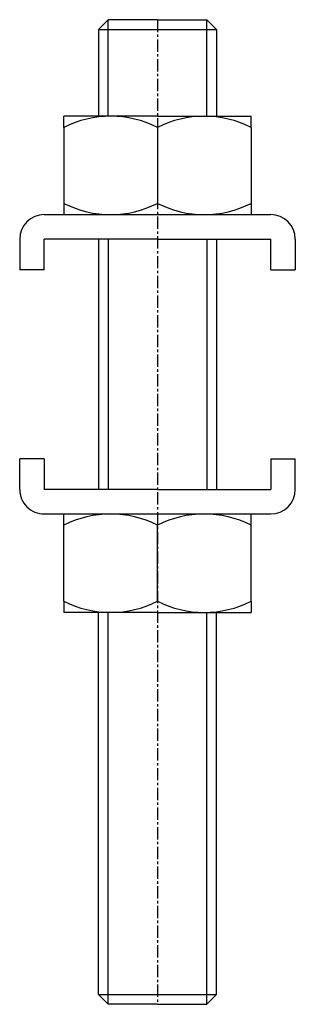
# Model space of a CAD drawing. Extents: x 66 to 94, y 52 to 152.
import ezdxf

# ---------------------------------------------------------------- set-up
doc = ezdxf.new("R2010")
doc.units = 0
doc.linetypes.add('CENTER', pattern=[2, 1.25, -0.25, 0.25, -0.25])
doc.layers.get('0').update_dxf_attribs({"linetype": 'CONTINUOUS'})
doc.layers.add('BRAUER-1', color=1, linetype='CENTER')

msp = doc.modelspace()

# ---------------------------------------------------------------- linework, layer by layer
for p, q in [((75, 152.3), (74, 151.3)), ((80, 152.3), (75, 152.3)), ((75, 142.5), (75, 152.3)), ((80, 152.3), (85, 152.3)), ((85, 152.3), (86, 151.3)), ((85, 142.5), (85, 152.3)), ((74, 151.3), (86, 151.3)), ((74, 151.3), (74, 142.5)), ((86, 151.3), (86, 142.5)), ((80, 142.5), (70.5, 142.5)), ((70.5, 141.351563), (70.5, 142.5)), ((80, 142.5), (89.5, 142.5)), ((89.5, 141.351563), (89.5, 142.5)), ((70.5, 141.351563), (70.5, 132.5)), ((80, 141.351563), (80, 133.648437)), ((89.5, 141.351563), (89.5, 132.5)), ((68.5, 132.5), (91.5, 132.5)), ((66, 130), (66, 126.886719)), ((80, 130), (68.5, 130)), ((68.5, 126.886719), (68.5, 130)), ((74, 130), (74, 104.6)), ((75, 130), (75, 104.6)), ((80, 130), (91.5, 130)), ((85, 130), (85, 104.6)), ((86, 130), (86, 104.6)), ((91.5, 126.886719), (91.5, 130)), ((94, 130), (94, 126.886719)), ((68.5, 126.886719), (66, 126.886719)), ((91.5, 126.886719), (94, 126.886719)), ((66, 104.6), (66, 107.713281)), ((68.5, 107.713281), (66, 107.713281)), ((68.5, 107.713281), (68.5, 104.6)), ((91.5, 107.713281), (94, 107.713281)), ((91.5, 107.713281), (91.5, 104.6)), ((94, 104.6), (94, 107.713281)), ((80, 104.6), (68.5, 104.6)), ((80, 104.6), (91.5, 104.6)), ((68.5, 102.1), (91.5, 102.1)), ((70.5, 93.248438), (70.5, 102.1)), ((89.5, 93.248438), (89.5, 102.1)), ((80, 93.248438), (80, 100.951563)), ((70.5, 93.248438), (70.5, 92.1)), ((89.5, 93.248438), (89.5, 92.1)), ((80, 92.1), (70.5, 92.1)), ((74, 53.3), (74, 92.1)), ((75, 52.3), (75, 92.1)), ((80, 92.1), (89.5, 92.1)), ((85, 52.3), (85, 92.1)), ((86, 53.3), (86, 92.1)), ((75, 52.3), (74, 53.3)), ((74, 53.3), (86, 53.3)), ((85, 52.3), (86, 53.3)), ((80, 52.3), (75, 52.3)), ((80, 52.3), (85, 52.3))]:
    msp.add_line(p, q)
for centre, radius, start, end in [((75.25, 132.102652), 10.397348, 62.816148, 117.183854), ((84.75, 132.102652), 10.397348, 62.816147, 117.183852), ((75.25, 142.897348), 10.397348, 242.816145, 297.183852), ((84.75, 142.897348), 10.397348, 242.816148, 297.183852), ((68.5, 130), 2.5, 90, 180), ((91.5, 130), 2.5, 0, 90), ((68.5, 104.6), 2.5, 179.99999, 270), ((91.5, 104.6), 2.5, 270, 0), ((75.25, 91.702652), 10.397348, 62.816148, 117.183855), ((84.75, 91.702652), 10.397348, 62.816148, 117.183852), ((75.25, 102.497348), 10.397348, 242.816146, 297.183855), ((84.75, 102.497348), 10.397348, 242.816145, 297.183853)]:
    msp.add_arc(centre, radius, start, end)
at = {"layer": 'BRAUER-1'}
msp.add_line((80, 152.3), (80, 52.3), dxfattribs=at)

doc.saveas('drawing.dxf')
